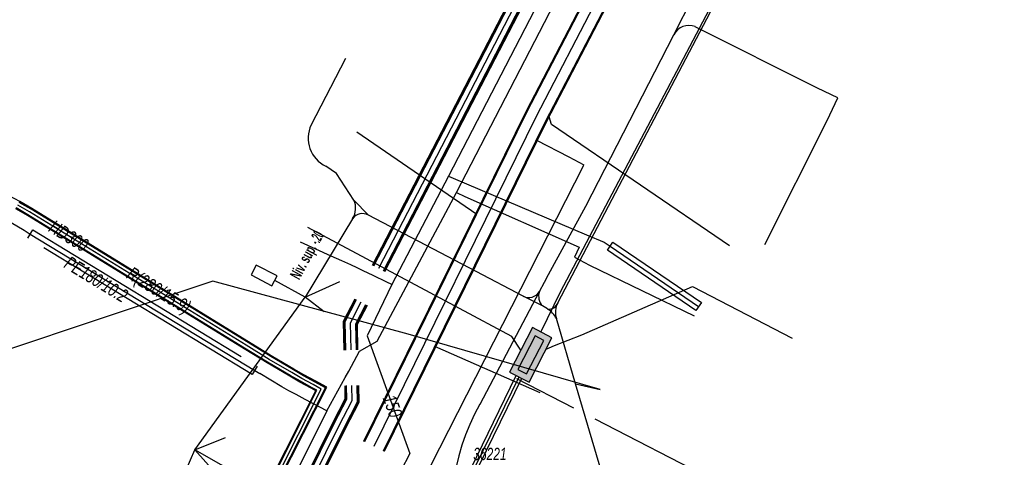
# Model space of a CAD drawing. Header units: metres. Extents: x 2695563 to 2696938, y 1260544 to 1262032.
# Tile 114 of 256: x 2696334 to 2696374, y 1260740 to 1260757. Entities that reach past the tile are written whole.
import ezdxf

# ---------------------------------------------------------------- set-up
doc = ezdxf.new("R2010")
doc.units = ezdxf.units.M
doc.header["$LTSCALE"] = 100
for name, pattern in [('AUSGEZOGEN', [0]), ('STRICHLINIE2_S3', [0.25, 0.15, -0.1]), ('VERDECKT2_S2', [0.18, 0.1, -0.08])]:
    doc.linetypes.add(name, pattern=pattern)
for name, color, linetype in [('Eau portable_Cadastre des conduites_Conduite', 171, 'AUSGEZOGEN'), ('Eau potable_Cadastre des conduites_Conduite_Texte', 171, 'AUSGEZOGEN'), ('Eau potable_Cadastre des conduites_Tube de protection', 171, 'AUSGEZOGEN'), ('EU_Cadastre des conduites', 24, 'AUSGEZOGEN'), ('EU_Cadastre des conduites_Regard normalisé – Texte', 24, 'AUSGEZOGEN'), ('Gaz_Cadastre des conduites_Conduite', 32, 'AUSGEZOGEN'), ('Gaz_Cadastre des conduites_Conduite_Texte', 32, 'AUSGEZOGEN'), ('Gaz_Cadastre des conduites_Tube de protection', 32, 'AUSGEZOGEN'), ('Réseau électrique_Cadastre des conduite_Tronçon de tracé', 1, 'AUSGEZOGEN'), ('Réseau électrique_Cadastre des conduites_Ouvrage_Surface-Ligne-Point', 1, 'AUSGEZOGEN'), ('Réseau électrique_Point altimétrique_Texte', 7, 'AUSGEZOGEN'), ('Télécommunications_SW_Cadastre des conduites_Bord du tracé', 94, 'AUSGEZOGEN'), ('Télécommunications_SW_Cadastre des conduites_Ouvrage', 94, 'AUSGEZOGEN')]:
    doc.layers.add(name, color=color, linetype=linetype)
doc.styles.add('ARIAL', font='arial.ttf')
doc.styles.add('ARIALNARROW', font='ARIALN.TTF')

# ---------------------------------------------------------------- blocks, each defined once
blk = doc.blocks.new('COMPLEXOBJECT_2070')
at = {"layer": 'Réseau électrique_Cadastre des conduite_Tronçon de tracé', "color": 1, "linetype": 'AUSGEZOGEN', "transparency": 33554687}
for p, q in [((6344.034, 10737.611), (6339.802, 10740.007)), ((6350.792, 10734.796), (6346.67, 10736.367))]:
    blk.add_line(p, q, dxfattribs=at)
blk.add_arc((6351.367, 10749.735), 14.169, 238.8322, 250.64, dxfattribs=at)
blk = doc.blocks.new('COMPLEXOBJECT_2072')
at = {"layer": 'Réseau électrique_Cadastre des conduite_Tronçon de tracé', "color": 1, "linetype": 'AUSGEZOGEN', "transparency": 33554687}
blk.add_line((6351.498, 10741.883), (6353.933, 10746.504), dxfattribs=at)
blk.add_arc((6358.992, 10737.558), 8.653, 150.0093, 198.6127, dxfattribs=at)
blk = doc.blocks.new('COMPLEXOBJECT_2646')
at = {"layer": 'Réseau électrique_Cadastre des conduite_Tronçon de tracé', "color": 1, "linetype": 'STRICHLINIE2_S3', "transparency": 33554687}
blk.add_line((6344.571, 10753.341), (6346, 10756.09), dxfattribs=at)
blk.add_arc((6345.719, 10752.798), 1.27, 154.6633, 244.6486, dxfattribs=at)

msp = doc.modelspace()

# ---------------------------------------------------------------- hatches: boundary and pattern name
at = {"layer": 'Réseau électrique_Cadastre des conduites_Ouvrage_Surface-Ligne-Point', "lineweight": 18, "transparency": 33554687}
h = msp.add_hatch(dxfattribs=at)
h.set_pattern_fill('MUSTER', color=1, scale=2025, style=0, pattern_type=2)
h.set_pattern_definition([(0, (2699905, 1265050), (2025, 2025), [2025, -2025]), (90, (2699905, 1265050), (-2025, 2025), [2025, -2025])])
h.paths.add_polyline_path([(2696344.141, 1260746.962), (2696343.291, 1260747.403), (2696343.083, 1260747), (2696343.933, 1260746.559)], flags=0)
at = {"layer": 'Télécommunications_SW_Cadastre des conduites_Ouvrage', "transparency": 33554687}
for points in [[(2696355.421, 1260744.422), (2696354.622, 1260744.836), (2696353.68, 1260743.015), (2696354.48, 1260742.601)], [(2696355.084, 1260744.315), (2696354.729, 1260744.499), (2696354.017, 1260743.122), (2696354.372, 1260742.938)]]:
    msp.add_hatch(color=7, dxfattribs=at).paths.add_polyline_path(points)

# ---------------------------------------------------------------- linework, layer by layer
at = {"layer": 'Eau portable_Cadastre des conduites_Conduite', "linetype": 'AUSGEZOGEN', "transparency": 33554687}
for p, q in [((2696359.407, 1260769.304), (2696348.047, 1260747.388)), ((2696359.435, 1260769.29), (2696348.075, 1260747.374)), ((2696359.463, 1260769.276), (2696348.103, 1260747.36)), ((2696359.851, 1260769.074), (2696348.491, 1260747.158)), ((2696359.879, 1260769.06), (2696348.519, 1260747.144)), ((2696359.907, 1260769.046), (2696348.547, 1260747.13)), ((2696347.333, 1260746.01), (2696346.857, 1260745.092)), ((2696347.361, 1260745.995), (2696346.889, 1260745.084)), ((2696347.389, 1260745.981), (2696346.92, 1260745.077)), ((2696347.777, 1260745.779), (2696347.36, 1260744.975)), ((2696347.805, 1260745.765), (2696347.391, 1260744.968)), ((2696347.833, 1260745.75), (2696347.423, 1260744.96)), ((2696346.857, 1260745.092), (2696346.884, 1260743.916)), ((2696346.889, 1260745.084), (2696346.915, 1260743.916)), ((2696346.92, 1260745.077), (2696346.946, 1260743.917)), ((2696347.36, 1260744.975), (2696347.384, 1260743.927)), ((2696347.391, 1260744.968), (2696347.415, 1260743.928)), ((2696347.423, 1260744.96), (2696347.446, 1260743.928)), ((2696347.417, 1260742.467), (2696347.432, 1260741.782)), ((2696347.448, 1260742.468), (2696347.463, 1260741.774)), ((2696347.479, 1260742.468), (2696347.495, 1260741.767)), ((2696346.917, 1260742.456), (2696346.929, 1260741.899)), ((2696346.948, 1260742.456), (2696346.961, 1260741.892)), ((2696346.979, 1260742.457), (2696346.992, 1260741.884)), ((2696346.929, 1260741.899), (2696346.432, 1260740.944)), ((2696346.961, 1260741.892), (2696346.459, 1260740.93)), ((2696346.992, 1260741.884), (2696346.487, 1260740.915)), ((2696347.432, 1260741.782), (2696346.875, 1260740.713)), ((2696347.463, 1260741.774), (2696346.903, 1260740.698)), ((2696347.495, 1260741.767), (2696346.93, 1260740.684)), ((2696346.429, 1260740.939), (2696345.225, 1260738.508)), ((2696346.457, 1260740.925), (2696345.253, 1260738.494)), ((2696346.485, 1260740.911), (2696345.281, 1260738.48)), ((2696346.877, 1260740.717), (2696345.673, 1260738.286)), ((2696346.905, 1260740.703), (2696345.701, 1260738.272)), ((2696346.933, 1260740.689), (2696345.729, 1260738.258))]:
    msp.add_line(p, q, dxfattribs=at)
at = {"layer": 'Eau portable_Cadastre des conduites_Conduite', "color": 255, "linetype": 'AUSGEZOGEN', "transparency": 33554687}
for p, q in [((2696359.657, 1260769.175), (2696348.297, 1260747.259)), ((2696347.583, 1260745.88), (2696347.14, 1260745.026)), ((2696347.14, 1260745.026), (2696347.165, 1260743.922)), ((2696347.198, 1260742.462), (2696347.212, 1260741.833)), ((2696347.212, 1260741.833), (2696346.681, 1260740.814)), ((2696346.681, 1260740.814), (2696345.477, 1260738.383))]:
    msp.add_line(p, q, dxfattribs=at)
at = {"layer": 'Eau portable_Cadastre des conduites_Conduite', "color": 7, "linetype": 'AUSGEZOGEN', "transparency": 33554687}
for points in [[(2696400.377, 1260846.17), (2696399.915, 1260845.272), (2696380.433, 1260807.438), (2696373.788, 1260794.755), (2696366.027, 1260779.739), (2696351.169, 1260751.049), (2696348.846, 1260746.605), (2696347.834, 1260744.494), (2696349.595, 1260739.672), (2696349.225, 1260738.963), (2696349.098, 1260738.718), (2696348.898, 1260738.334), (2696348.578, 1260737.72)], [(2696351.169, 1260751.049), (2696351.362, 1260750.967), (2696356.842, 1260748.649)], [(2696356.842, 1260748.649), (2696357.56, 1260748.345), (2696357.808, 1260748.176), (2696361.436, 1260745.701)], [(2696347.162, 1260747.419), (2696346.795, 1260747.584), (2696346.367, 1260747.776), (2696345.11, 1260748.34)], [(2696348.846, 1260746.605), (2696348.648, 1260746.701), (2696348.081, 1260746.975), (2696347.677, 1260747.17), (2696347.432, 1260747.288), (2696347.162, 1260747.419)]]:
    msp.add_lwpolyline(points, dxfattribs=at)
at = {"layer": 'Eau potable_Cadastre des conduites_Tube de protection', "color": 7, "linetype": 'VERDECKT2_S2', "transparency": 33554687}
msp.add_lwpolyline([(2696357.695, 1260748.011), (2696357.921, 1260748.341), (2696361.549, 1260745.866), (2696361.324, 1260745.536), (2696357.695, 1260748.011)], close=True, dxfattribs=at)
at = {"layer": 'EU_Cadastre des conduites', "linetype": 'AUSGEZOGEN', "transparency": 33554687}
for p, q in [((2696354.371, 1260753.726), (2696369.056, 1260782)), ((2696354.388, 1260753.717), (2696369.074, 1260781.99)), ((2696354.406, 1260753.708), (2696369.091, 1260781.981)), ((2696355.174, 1260753.32), (2696369.855, 1260781.585)), ((2696355.192, 1260753.311), (2696369.872, 1260781.576)), ((2696355.209, 1260753.302), (2696369.89, 1260781.566)), ((2696347.702, 1260740.176), (2696354.371, 1260753.726)), ((2696347.72, 1260740.168), (2696354.388, 1260753.717)), ((2696347.738, 1260740.159), (2696354.406, 1260753.708)), ((2696348.51, 1260739.779), (2696355.174, 1260753.32)), ((2696348.528, 1260739.77), (2696355.192, 1260753.311)), ((2696348.546, 1260739.762), (2696355.209, 1260753.302))]:
    msp.add_line(p, q, dxfattribs=at)
at = {"layer": 'EU_Cadastre des conduites', "color": 255, "transparency": 33554687}
for p, q in [((2696354.79, 1260753.514), (2696369.473, 1260781.783)), ((2696348.124, 1260739.969), (2696354.79, 1260753.514))]:
    msp.add_line(p, q, dxfattribs=at)
at = {"layer": 'EU_Cadastre des conduites', "color": 24, "linetype": 'AUSGEZOGEN', "transparency": 33554687}
for p, q in [((2696347.41, 1260752.873), (2696352.332, 1260749.494)), ((2696356.124, 1260751.828), (2696354.8, 1260752.516)), ((2696356.746, 1260751.501), (2696356.124, 1260751.828)), ((2696354.943, 1260742.161), (2696350.621, 1260744.068))]:
    msp.add_line(p, q, dxfattribs=at)
for points in [[(2696362.71, 1260748.19), (2696355.395, 1260753.171), (2696355.308, 1260753.492)], [(2696348.829, 1260734.061), (2696348.233, 1260734.834), (2696356.728, 1260751.501)]]:
    msp.add_lwpolyline(points, dxfattribs=at)
at = {"layer": 'Gaz_Cadastre des conduites_Conduite', "linetype": 'AUSGEZOGEN', "transparency": 33554687}
for p, q in [((2696333.585, 1260750.007), (2696333.184, 1260750.233)), ((2696333.922, 1260749.471), (2696333.437, 1260749.746)), ((2696334.056, 1260749.697), (2696333.567, 1260749.974)), ((2696334.065, 1260749.713), (2696333.576, 1260749.991)), ((2696334.075, 1260749.729), (2696333.585, 1260750.007)), ((2696333.903, 1260749.439), (2696333.419, 1260749.713)), ((2696333.913, 1260749.455), (2696333.428, 1260749.729)), ((2696342.793, 1260743.967), (2696333.903, 1260749.439)), ((2696342.802, 1260743.983), (2696333.913, 1260749.455)), ((2696342.812, 1260743.999), (2696333.922, 1260749.471)), ((2696342.95, 1260744.223), (2696334.056, 1260749.697)), ((2696342.96, 1260744.239), (2696334.065, 1260749.713)), ((2696342.969, 1260744.255), (2696334.075, 1260749.729)), ((2696343.885, 1260743.647), (2696342.95, 1260744.223)), ((2696343.895, 1260743.663), (2696342.96, 1260744.239)), ((2696343.905, 1260743.679), (2696342.969, 1260744.255)), ((2696343.731, 1260743.389), (2696342.793, 1260743.967)), ((2696343.741, 1260743.405), (2696342.802, 1260743.983)), ((2696343.751, 1260743.421), (2696342.812, 1260743.999)), ((2696344.836, 1260743.137), (2696343.905, 1260743.679)), ((2696344.666, 1260742.845), (2696343.731, 1260743.389)), ((2696344.675, 1260742.861), (2696343.741, 1260743.405)), ((2696344.685, 1260742.878), (2696343.751, 1260743.421)), ((2696344.817, 1260743.104), (2696343.885, 1260743.647)), ((2696344.827, 1260743.121), (2696343.895, 1260743.663)), ((2696345.099, 1260742.636), (2696344.685, 1260742.878)), ((2696345.229, 1260742.864), (2696344.817, 1260743.104)), ((2696345.238, 1260742.881), (2696344.827, 1260743.121)), ((2696345.247, 1260742.897), (2696344.836, 1260743.137)), ((2696345.692, 1260742.633), (2696345.238, 1260742.881)), ((2696345.701, 1260742.649), (2696345.247, 1260742.897)), ((2696345.081, 1260742.603), (2696344.666, 1260742.845)), ((2696345.09, 1260742.619), (2696344.675, 1260742.861)), ((2696345.539, 1260742.353), (2696345.081, 1260742.603)), ((2696345.548, 1260742.369), (2696345.09, 1260742.619)), ((2696345.557, 1260742.386), (2696345.099, 1260742.636)), ((2696345.683, 1260742.616), (2696345.229, 1260742.864)), ((2696346.129, 1260742.373), (2696345.683, 1260742.616)), ((2696346.154, 1260742.381), (2696345.692, 1260742.633)), ((2696346.178, 1260742.389), (2696345.701, 1260742.649)), ((2696341.945, 1260734.769), (2696345.73, 1260742.249)), ((2696341.961, 1260734.761), (2696345.754, 1260742.257)), ((2696341.978, 1260734.752), (2696345.779, 1260742.265)), ((2696342.212, 1260734.634), (2696346.129, 1260742.373)), ((2696342.229, 1260734.625), (2696346.154, 1260742.381)), ((2696342.245, 1260734.617), (2696346.178, 1260742.389)), ((2696345.73, 1260742.249), (2696345.539, 1260742.353)), ((2696345.754, 1260742.257), (2696345.548, 1260742.369)), ((2696345.779, 1260742.265), (2696345.557, 1260742.386))]:
    msp.add_line(p, q, dxfattribs=at)
at = {"layer": 'Gaz_Cadastre des conduites_Conduite', "color": 255, "linetype": 'AUSGEZOGEN', "transparency": 33554687}
for p, q in [((2696333.989, 1260749.584), (2696333.502, 1260749.86)), ((2696342.881, 1260744.111), (2696333.989, 1260749.584)), ((2696343.818, 1260743.534), (2696342.881, 1260744.111)), ((2696344.751, 1260742.991), (2696343.818, 1260743.534)), ((2696345.164, 1260742.75), (2696344.751, 1260742.991)), ((2696345.62, 1260742.501), (2696345.164, 1260742.75)), ((2696345.954, 1260742.319), (2696345.62, 1260742.501)), ((2696342.095, 1260734.693), (2696345.954, 1260742.319))]:
    msp.add_line(p, q, dxfattribs=at)
at = {"layer": 'Gaz_Cadastre des conduites_Conduite', "color": 32, "linetype": 'AUSGEZOGEN', "transparency": 33554687}
for p, q in [((2696356.957, 1260747.397), (2696361.26, 1260745.32)), ((2696346.936, 1260742.792), (2696347.08, 1260743.056)), ((2696346.189, 1260741.419), (2696346.936, 1260742.792)), ((2696346.189, 1260741.419), (2696342.183, 1260733.426))]:
    msp.add_line(p, q, dxfattribs=at)
for points in [[(2696347.08, 1260743.056), (2696347.524, 1260743.873), (2696348.248, 1260744.284), (2696351.498, 1260750.376), (2696366.338, 1260779.057), (2696374.163, 1260794.19), (2696380.684, 1260806.772), (2696400.487, 1260845.157)], [(2696351.498, 1260750.376), (2696351.845, 1260750.222), (2696356.543, 1260748.136), (2696356.349, 1260747.723), (2696356.957, 1260747.397)], [(2696332.808, 1260749.408), (2696333.237, 1260749.15), (2696333.768, 1260748.831), (2696334.019, 1260748.678), (2696343.225, 1260743.082), (2696343.442, 1260742.951)], [(2696346.189, 1260741.419), (2696345.301, 1260741.892), (2696344.925, 1260742.092), (2696344.63, 1260742.25), (2696344.339, 1260742.405), (2696343.442, 1260742.951)]]:
    msp.add_lwpolyline(points, dxfattribs=at)
at = {"layer": 'Gaz_Cadastre des conduites_Tube de protection', "color": 32, "linetype": 'VERDECKT2_S2', "transparency": 33554687}
msp.add_lwpolyline([(2696333.915, 1260748.507), (2696334.123, 1260748.849), (2696343.329, 1260743.253), (2696343.121, 1260742.911), (2696333.915, 1260748.507)], close=True, dxfattribs=at)
at = {"layer": 'Réseau électrique_Cadastre des conduite_Tronçon de tracé', "color": 1, "linetype": 'AUSGEZOGEN', "transparency": 33554687}
for p, q in [((2696360.414, 1260756.855), (2696367.805, 1260771.214)), ((2696366.309, 1260754.667), (2696361.295, 1260757.186)), ((2696367.15, 1260754.262), (2696366.309, 1260754.667)), ((2696366.712, 1260753.341), (2696367.15, 1260754.262)), ((2696364.147, 1260748.244), (2696366.712, 1260753.341)), ((2696347.888, 1260749.458), (2696347.296, 1260750.065)), ((2696347.243, 1260749.308), (2696345.295, 1260746.083)), ((2696355.108, 1260746.703), (2696355.274, 1260747.018)), ((2696345.295, 1260746.083), (2696344.044, 1260746.775)), ((2696345.295, 1260746.083), (2696346.721, 1260746.725)), ((2696354.903, 1260746.314), (2696355.108, 1260746.703)), ((2696355.035, 1260745.729), (2696354.239, 1260746.13)), ((2696340.772, 1260739.817), (2696345.295, 1260746.083)), ((2696346.079, 1260745.48), (2696345.295, 1260746.083)), ((2696355.24, 1260745.602), (2696355.035, 1260745.729)), ((2696356.385, 1260742.535), (2696355.602, 1260745.212)), ((2696357.402, 1260742.298), (2696349.52, 1260744.566)), ((2696356.318, 1260741.528), (2696353.974, 1260742.733)), ((2696356.385, 1260742.535), (2696357.402, 1260742.298)), ((2696368.524, 1260735.254), (2696357.19, 1260741.082)), ((2696340.772, 1260739.817), (2696342.029, 1260740.331)), ((2696340.153, 1260738.416), (2696340.772, 1260739.817)), ((2696341.778, 1260738.685), (2696340.772, 1260739.817))]:
    msp.add_line(p, q, dxfattribs=at)
for points in [[(2696355.657, 1260745.858), (2696357.733, 1260749.817), (2696367.699, 1260768.805)], [(2696355.274, 1260747.018), (2696356.805, 1260749.817), (2696360.414, 1260756.855)], [(2696347.296, 1260750.065), (2696346.574, 1260751.168), (2696346.145, 1260751.46)], [(2696354.239, 1260746.13), (2696352.315, 1260747.143), (2696347.888, 1260749.458)], [(2696365.867, 1260728.762), (2696359.41, 1260732.308), (2696356.385, 1260742.535)]]:
    msp.add_lwpolyline(points, dxfattribs=at)
for centre, radius, start, end in [((2696361.038, 1260756.533), 0.702, 68.5128, 152.6705), ((2696346.567, 1260749.736), 0.8, 327.6771, 24.3131), ((2696347.652, 1260749.01), 0.506, 62.2312, 143.9526), ((2696354.472, 1260746.577), 0.505, 242.4454, 328.5316), ((2696355.456, 1260746.131), 0.583, 161.7406, 223.6901), ((2696355.296, 1260745.978), 0.38, 261.5257, 341.5666), ((2696356.462, 1260745.464), 0.896, 153.9201, 196.3471), ((2696354.73, 1260744.765), 0.98, 27.119, 58.6162)]:
    msp.add_arc(centre, radius, start, end, dxfattribs=at)
at = {"layer": 'Réseau électrique_Cadastre des conduites_Ouvrage_Surface-Ligne-Point', "color": 1, "linetype": 'AUSGEZOGEN', "transparency": 33554687}
for p, q in [((2696341.512, 1260746.749), (2696321.3, 1260739.981)), ((2696349.52, 1260744.566), (2696341.512, 1260746.749))]:
    msp.add_line(p, q, dxfattribs=at)
msp.add_lwpolyline([(2696344.141, 1260746.962), (2696343.291, 1260747.403), (2696343.083, 1260747), (2696343.933, 1260746.559), (2696344.141, 1260746.962)], close=True, dxfattribs=at)
at = {"layer": 'Télécommunications_SW_Cadastre des conduites_Bord du tracé', "linetype": 'AUSGEZOGEN', "transparency": 33554687}
for p, q in [((2696349.757, 1260734.253), (2696353.956, 1260742.869)), ((2696349.983, 1260734.147), (2696354.18, 1260742.759))]:
    msp.add_line(p, q, dxfattribs=at)
at = {"layer": 'Télécommunications_SW_Cadastre des conduites_Bord du tracé', "color": 255, "transparency": 33554687}
msp.add_line((2696349.87, 1260734.2), (2696354.068, 1260742.814), dxfattribs=at)
at = {"layer": 'Télécommunications_SW_Cadastre des conduites_Bord du tracé', "color": 94, "linetype": 'AUSGEZOGEN', "transparency": 33554687}
for points in [[(2696365.737, 1260765.12), (2696364.388, 1260762.681), (2696355.75, 1260746.296), (2696354.96, 1260744.661)], [(2696354.143, 1260743.911), (2696353.78, 1260744.472), (2696351.627, 1260745.623), (2696345.401, 1260748.95)], [(2696355.177, 1260743.951), (2696355.53, 1260744.1), (2696356.651, 1260744.544), (2696361.189, 1260746.528), (2696365.273, 1260744.411)]]:
    msp.add_lwpolyline(points, dxfattribs=at)
at = {"layer": 'Télécommunications_SW_Cadastre des conduites_Ouvrage', "color": 94, "transparency": 33554687}
for points in [[(2696355.421, 1260744.422), (2696354.622, 1260744.836), (2696353.68, 1260743.015), (2696354.48, 1260742.601), (2696355.421, 1260744.422)], [(2696355.084, 1260744.315), (2696354.729, 1260744.499), (2696354.017, 1260743.122), (2696354.372, 1260742.938), (2696355.084, 1260744.315)]]:
    msp.add_lwpolyline(points, close=True, dxfattribs=at)

# ---------------------------------------------------------------- block references
at = {"layer": 'Réseau électrique_Cadastre des conduite_Tronçon de tracé', "color": 1, "linetype": 'STRICHLINIE2_S3', "lineweight": -3, "transparency": 33554687}
msp.add_blockref('COMPLEXOBJECT_2646', (2690000.97, 1249999.81), dxfattribs=at)
at = {"layer": 'Réseau électrique_Cadastre des conduite_Tronçon de tracé', "color": 1, "linetype": 'AUSGEZOGEN', "lineweight": -3, "transparency": 33554687}
for name in ['COMPLEXOBJECT_2072', 'COMPLEXOBJECT_2070']:
    msp.add_blockref(name, (2690000.97, 1249999.81), dxfattribs=at)

# ---------------------------------------------------------------- texts
at = {"layer": 'Eau potable_Cadastre des conduites_Conduite_Texte', "color": 7, "transparency": 33554687, "insert": (2696348.88, 1260741.614), "char_height": 0.55426, "width": 1.10014, "attachment_point": 5, "rotation": 290.0619, "style": 'ARIAL'}
msp.add_mtext('\\A1;{\\fArial|i1|b0;\\H0.554263;\\W0.700000;\\C7;150}\\P', dxfattribs=at)
at = {"layer": 'EU_Cadastre des conduites_Regard normalisé – Texte', "color": 24, "transparency": 33554687, "insert": (2696352.192, 1260739.908), "char_height": 0.50641, "width": 2.83722, "attachment_point": 1, "line_spacing_factor": 1.024096, "style": 'ARIAL'}
msp.add_mtext('\\A1;{\\fArial|b0|i1|c0|p34;\\W0.69514;36221}\\P{\\fArial|b0|i1|c0|p34;\\H0.99721x;\\W0.69514;prof. = \\W0.4866; 4.14}\\P{\\fArial|b0|i1|c0|p34;\\H0.99721x;\\W0.69514;C =\\W0.4866; 447.58}\\P{\\fArial|b0|i1|c0|p34;\\H0.99721x;\\W0.69514;E1 \\W0.4866;= 443.45}\\P{\\fArial|b0|i1|c0|p34;\\H0.99721x;\\W0.69514;E2 \\W0.4866;= 443.65}\\P{\\fArial|b0|i1|c0|p34;\\H0.99721x;\\W0.69514;S1 =\\W0.4866; 443.44}', dxfattribs=at)
at = {"layer": 'Gaz_Cadastre des conduites_Conduite_Texte', "color": 32, "transparency": 33554687, "char_height": 0.55825, "attachment_point": 5, "style": 'ARIAL'}
for s, insert, width, rotation in [('\\A1;{\\fArial|i1|b0;\\H0.558250;\\W0.700000;\\C32;HD300}\\P', (2696335.594, 1260748.598), 1.90938, 328.3866), ('\\A1;{\\fArial|i1|b0;\\H0.558250;\\W0.700000;\\C32;PE180/10.2}\\P', (2696336.72, 1260746.82), 3.05768, 328.7079), ('\\A1;{\\fArial|i1|b0;\\H0.558250;\\W0.700000;\\C32;R(280/15.9)}\\P', (2696339.252, 1260746.303), 3.09245, 328.3866)]:
    msp.add_mtext(s, dxfattribs=dict(at, insert=insert, width=width, rotation=rotation))
at = {"layer": 'Réseau électrique_Point altimétrique_Texte', "color": 1, "transparency": 33554687, "insert": (2696344.91, 1260746.851), "char_height": 0.45675, "width": 6, "attachment_point": 4, "rotation": 61.0704, "style": 'ARIALNARROW'}
msp.add_mtext('\\A1;{\\fArial Narrow|b1|i0|c0|p34;\\H1x;\\W0.7;Niv. sup. \\W0.49;-.20}', dxfattribs=at)

doc.saveas('drawing.dxf')
